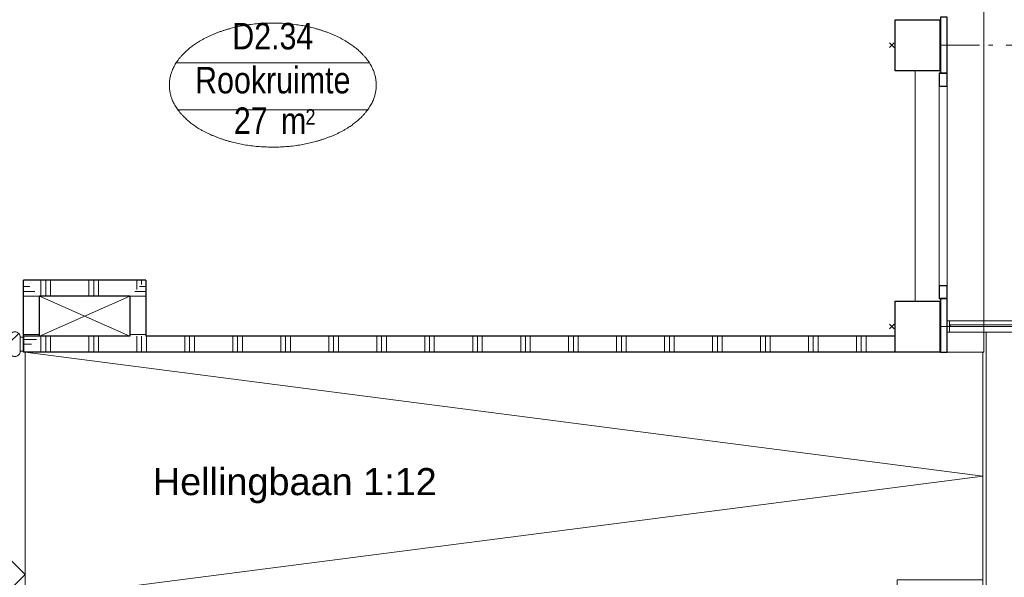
# Model space of a CAD drawing. Header units: millimetres. Extents: x -75976 to 232306, y 42824 to 140527.
# Tile 139 of 199: x 192958 to 199115, y 89171 to 92660. Entities that reach past the tile are written whole.
import ezdxf
from ezdxf.enums import TextEntityAlignment as Align

# ---------------------------------------------------------------- set-up
doc = ezdxf.new("R2010")
doc.units = ezdxf.units.MM
doc.header["$LTSCALE"] = 400
doc.header["$PDMODE"] = 3
doc.header["$PDSIZE"] = 15
doc.linetypes.add('STYLE_06', pattern=[1.041641, 0.625, -0.208282, 0.069427, -0.138931])
for name, color, linetype, lineweight in [('Buitenkozijnen', 140, 'Continuous', 15), ('kozijnen', 140, 'Continuous', 15), ('mat-baksteen', 5, 'Continuous', 25), ('mat-beton (ihwg)', 5, 'Continuous', 25), ('mat-glas-hor', 140, 'Continuous', 15), ('mat-naaldhout', 140, 'Continuous', 15), ('mat-scheidingswand-horizontaal', 5, 'Continuous', 25), ('mat-staal_zink', 140, 'Continuous', 15), ('None', 7, 'Continuous', 9), ('Ruimtenummers', 5, 'Continuous', 25), ('Tekst', 140, 'Continuous', 15)]:
    doc.layers.add(name, color=color, linetype=linetype, lineweight=lineweight)
doc.layers.add('inlay', color=6, linetype='Continuous')
doc.styles.add('Arial', font='arial.ttf', dxfattribs={"height": 176.388889})
doc.styles.add('Arial Narrow', font='ARIALN.TTF', dxfattribs={"height": 222.25})

# ---------------------------------------------------------------- blocks, each defined once
blk = doc.blocks.new('*X818')
at = {"layer": 'None', "lineweight": 9}
for p, q in [((23400, 4450), (23400, 4550)), ((23430, 4450), (23430, 4550)), ((23460, 4450), (23460, 4550)), ((23700, 4450), (23700, 4550)), ((23730, 4450), (23730, 4550)), ((23760, 4450), (23760, 4550)), ((24000, 4450), (24000, 4550)), ((24030, 4450), (24030, 4550)), ((24060, 4450), (24060, 4550)), ((24300, 4450), (24300, 4550)), ((24330, 4450), (24330, 4550)), ((24360, 4450), (24360, 4550)), ((24600, 4450), (24600, 4550)), ((24630, 4450), (24630, 4550)), ((24660, 4450), (24660, 4550)), ((24900, 4450), (24900, 4550)), ((24930, 4450), (24930, 4550)), ((24960, 4450), (24960, 4550)), ((25200, 4450), (25200, 4550)), ((25230, 4450), (25230, 4550)), ((25260, 4450), (25260, 4550)), ((25500, 4450), (25500, 4550)), ((25530, 4450), (25530, 4550)), ((25560, 4450), (25560, 4550)), ((25800, 4450), (25800, 4550)), ((25830, 4450), (25830, 4550)), ((25860, 4450), (25860, 4550)), ((26100, 4450), (26100, 4550)), ((26130, 4450), (26130, 4550)), ((26160, 4450), (26160, 4550)), ((26400, 4450), (26400, 4550)), ((26430, 4450), (26430, 4550)), ((26460, 4450), (26460, 4550)), ((26700, 4450), (26700, 4550)), ((26730, 4450), (26730, 4550)), ((26760, 4450), (26760, 4550)), ((27000, 4450), (27000, 4550)), ((27030, 4450), (27030, 4550)), ((27060, 4450), (27060, 4550)), ((27300, 4450), (27300, 4550)), ((27330, 4450), (27330, 4550)), ((27360, 4450), (27360, 4550)), ((27600, 4450), (27600, 4550)), ((27630, 4450), (27630, 4550)), ((27660, 4450), (27660, 4550)), ((27900, 4450), (27900, 4550)), ((27930, 4450), (27930, 4550)), ((27960, 4450), (27960, 4550)), ((28200, 4450), (28200, 4550)), ((28230, 4450), (28230, 4550)), ((28260, 4450), (28260, 4550)), ((28500, 4450), (28500, 4550)), ((28530, 4450), (28530, 4550)), ((28560, 4450), (28560, 4550))]:
    blk.add_line(p, q, dxfattribs=at)
blk = doc.blocks.new('Kolom 280x320')
at = {"layer": 'mat-beton (ihwg)', "lineweight": 25}
blk.add_lwpolyline([(-300, 160), (-20, 160), (-20, -160), (-300, -160)], close=True, dxfattribs=at)
at = {"layer": 'None', "color": 92, "linetype": 'Continuous', "lineweight": 5}
blk.add_point((0, 0), dxfattribs=at)
blk = doc.blocks.new('Ruimtenummer UV 50')
at = {"layer": 'Ruimtenummers', "color": 8, "lineweight": 5}
for p, q in [((602.2, 156.5), (-602.3, 156.5)), ((594.7, -137.5), (-594.8, -137.5))]:
    blk.add_line(p, q, dxfattribs=at)
blk.add_open_spline([(-323.4, 353.8), (-173.3, 405.8), (173.3, 405.8), (323.4, 353.8), (473.5, 301.8), (560.1, 211.8), (646.8, 121.7), (646.8, 17.7), (646.8, -86.3), (560.1, -176.3), (473.5, -266.4), (323.4, -318.4), (173.3, -370.4), (-173.3, -370.4), (-323.4, -318.4), (-473.5, -266.4), (-560.2, -176.3), (-646.8, -86.3), (-646.8, 17.7), (-646.8, 121.7), (-560.2, 211.8), (-473.5, 301.8), (-323.4, 353.8)], degree=2, knots=[0, 0, 0, 0.09962, 0.19924, 0.19924, 0.283607, 0.283607, 0.349619, 0.349619, 0.415638, 0.415638, 0.5, 0.5, 0.59962, 0.69924, 0.69924, 0.783607, 0.783607, 0.849619, 0.849619, 0.915638, 0.915638, 1, 1, 1], dxfattribs=at)
at = {"layer": 'Ruimtenummers', "attachment_point": 2, "style": 'Arial Narrow'}
for s, insert, char_height in [(' m', (103.6, -122.2), 165.95), (' 2', (220.1, -132.8), 96.8)]:
    blk.add_mtext(s, dxfattribs=dict(at, insert=insert, char_height=char_height))
at = {"layer": 'Ruimtenummers', "style": 'Arial Narrow'}
for tag, p in [('Nummer', (0, 406.9)), ('Naam', (0, 131.7)), ('Oppervlak', (-137.9, -122.2))]:
    blk.add_attdef(tag, text='', height=165.9, dxfattribs=at).set_placement(p, align=Align.TOP_CENTER)
blk = doc.blocks.new('Gevelpui best 1410 (2D)')
at = {"layer": 'Buitenkozijnen', "lineweight": 15}
for p, q in [((-260, 0), (-260, -1410)), ((-260, 0), (-210, 0)), ((-210, 0), (-210, -1410)), ((-260, -1410), (-210, -1410))]:
    blk.add_line(p, q, dxfattribs=at)
at = {"layer": 'Buitenkozijnen', "color": 92, "lineweight": 25}
for points in [[(-260, 0), (-210, 0), (-210, -80), (-260, -80)], [(-260, -1330), (-210, -1330), (-210, -1410), (-260, -1410)]]:
    blk.add_lwpolyline(points, close=True, dxfattribs=at)
at = {"layer": 'None', "color": 43, "linetype": 'Continuous', "lineweight": 9}
blk.add_line((-410, 15), (-410, -1425), dxfattribs=at)
blk = doc.blocks.new('*U1120')
at = {"layer": 'mat-glas-hor', "color": 140, "lineweight": 15}
blk.add_lwpolyline([(22373.3, 4506), (23078.4, 4506), (23078.4, 4494), (22373.3, 4494)], close=True, dxfattribs=at)
at = {"layer": 'mat-naaldhout', "color": 140, "linetype": 'Continuous', "lineweight": 15}
for points in [[(22368.1, 4491.5), (22393.1, 4491.5), (22393.1, 4466.5), (22259.1, 4466.5), (22259.1, 4533.5), (22368.1, 4533.5)], [(23090.1, 4491.5), (23065.1, 4491.5), (23065.1, 4466.5), (23199.1, 4466.5), (23199.1, 4533.5), (23090.1, 4533.5)]]:
    blk.add_lwpolyline(points, close=True, dxfattribs=at)
at = {"layer": 'None', "color": 43, "linetype": 'Continuous', "lineweight": 9}
blk.add_line((22259.1, 5460.1), (22259.1, 4520), dxfattribs=at)
at = {"layer": 'None', "color": 8, "lineweight": 5}
blk.add_lwpolyline([(23199.1, 4466.5), (23199.1, 4533.5), (22368.1, 4533.5), (22368.1, 4466.5)], close=True, dxfattribs=at)
at = {"layer": 'None', "color": 43, "linetype": 'Continuous', "lineweight": 9}
blk.add_arc((22259.1, 4520), 940.1, 0, 90, dxfattribs=at)
blk = doc.blocks.new('*X129')
at = {"layer": 'None', "lineweight": 5}
blk.add_line((-23.7, -23.7), (33.5, 33.5), dxfattribs=at)
blk = doc.blocks.new('houten stijl 67 x 114')
at = {"layer": 'mat-naaldhout', "color": 140, "linetype": 'Continuous', "lineweight": 15, "flags": 128}
blk.add_lwpolyline([(33.5, 0), (33.5, 0, -0.414214), (0, -33.5), (0, -33.5, -0.414214), (-33.5, 0), (-33.5, 88), (-33.5, 88, -0.414214), (0, 121.5), (0, 121.5, -0.414214), (33.5, 88)], format="xyb", close=True, dxfattribs=at)
at = {"layer": 'mat-naaldhout', "color": 140}
blk.add_blockref('*X129', (0, 0), dxfattribs=at)
blk = doc.blocks.new('*U1121')
at = {"layer": 'mat-glas-hor', "color": 8, "lineweight": 5}
blk.add_lwpolyline([(22187.1, 4474), (22187.1, 4544), (21178.1, 4544), (21178.1, 4474)], close=True, dxfattribs=at)
at = {"layer": 'mat-glas-hor', "color": 140, "lineweight": 15}
blk.add_lwpolyline([(22180.6, 4504), (22180.6, 4514), (21184.6, 4514), (21184.6, 4504)], close=True, dxfattribs=at)
at = {"layer": 'mat-naaldhout', "color": 140, "linetype": 'Continuous', "lineweight": 15, "flags": 128}
for points in [[(21178.1, 4519.3), (21178.1, 4544.3), (21179.1, 4544.3, -0.414214), (21181.1, 4542.3), (21181.1, 4525.8, 0.414214), (21184.6, 4522.3), (21201.1, 4522.3, -0.414214), (21203.1, 4520.3), (21203.1, 4519.3)], [(21178.1, 4498.7), (21178.1, 4473.7), (21179.1, 4473.7, 0.414214), (21181.1, 4475.7), (21181.1, 4492.2, -0.414214), (21184.6, 4495.7), (21201.1, 4495.7, 0.414214), (21203.1, 4497.7), (21203.1, 4498.7)], [(22187.1, 4519.3), (22187.1, 4544.3), (22186.1, 4544.3, 0.414214), (22184.1, 4542.3), (22184.1, 4525.8, -0.414214), (22180.6, 4522.3), (22164.1, 4522.3, 0.414214), (22162.1, 4520.3), (22162.1, 4519.3)], [(22187.1, 4498.7), (22187.1, 4473.7), (22186.1, 4473.7, -0.414214), (22184.1, 4475.7), (22184.1, 4492.2, 0.414214), (22180.6, 4495.7), (22164.1, 4495.7, -0.414214), (22162.1, 4497.7), (22162.1, 4498.7)]]:
    blk.add_lwpolyline(points, format="xyb", close=True, dxfattribs=at)
at = {"layer": 'None', "color": 7, "xscale": -1}
for p in [(21144.6, 4456), (22220.6, 4456)]:
    blk.add_blockref('houten stijl 67 x 114', p, dxfattribs=at)
blk = doc.blocks.new('*U1122')
at = {"layer": 'None', "color": 140, "linetype": 'Continuous', "lineweight": 15}
for points in [[(21091.1, 4544), (21111.1, 4544), (21111.1, 4456), (21091.1, 4456)], [(23271.1, 4544), (23291.1, 4544), (23291.1, 4456), (23271.1, 4456)]]:
    blk.add_lwpolyline(points, close=True, dxfattribs=at)
at = {"layer": 'None', "color": 7}
for name in ['*U1120', '*U1121']:
    blk.add_blockref(name, (0, 0), dxfattribs=at)
at = {"layer": 'None', "color": 7, "rotation": 180}
blk.add_blockref('houten stijl 67 x 114', (23237.6, 4544), dxfattribs=at)
blk = doc.blocks.new('*X1269')
at = {"layer": 'None', "lineweight": 9}
for p, q in [((23400, 4800), (23400, 4900)), ((23430, 4800), (23430, 4900)), ((23460, 4800), (23460, 4900)), ((23700, 4800), (23700, 4900)), ((23730, 4800), (23730, 4900)), ((23760, 4800), (23760, 4900)), ((24000, 4843), (24000, 4900)), ((24030, 4873), (24030, 4900))]:
    blk.add_line(p, q, dxfattribs=at)
blk = doc.blocks.new('*X1270')
at = {"layer": 'None', "lineweight": 9}
for p, q in [((23987, 4830), (24057, 4830)), ((24017, 4860), (24057, 4860)), ((23957, 4800), (24057, 4800)), ((23957, 4560), (24057, 4560))]:
    blk.add_line(p, q, dxfattribs=at)
blk = doc.blocks.new('*X1271')
at = {"layer": 'None', "lineweight": 9}
for p, q in [((23291.4, 4860), (23331.4, 4860)), ((23291.4, 4830), (23361.4, 4830)), ((23291.4, 4800), (23391.4, 4800)), ((23291.4, 4560), (23391.4, 4560)), ((23291.4, 4530), (23371.4, 4530)), ((23291.4, 4500), (23341.4, 4500))]:
    blk.add_line(p, q, dxfattribs=at)
blk = doc.blocks.new('*U1272')
at = {"layer": 'None', "lineweight": 9}
for p, q in [((23391.4, 4800), (23957, 4550)), ((23957, 4800), (23391.4, 4550))]:
    blk.add_line(p, q, dxfattribs=at)
blk = doc.blocks.new('*U1438')
at = {"layer": 'mat-glas-hor', "color": 140, "lineweight": 15}
blk.add_lwpolyline([(29086.1, 4620), (29555.8, 4620), (29555.8, 4610), (29086.1, 4610)], close=True, dxfattribs=at)
at = {"layer": 'mat-staal_zink', "color": 8, "lineweight": 5}
blk.add_lwpolyline([(29081.1, 4575), (29066.1, 4575), (29066.1, 4645), (29081.1, 4645)], close=True, dxfattribs=at)
at = {"layer": 'None', "color": 8, "linetype": 'Continuous', "lineweight": 5}
for p, q in [((34041.1, 4645), (29081.1, 4645)), ((29081.1, 4575), (34111.1, 4575))]:
    blk.add_line(p, q, dxfattribs=at)

msp = doc.modelspace()

# ---------------------------------------------------------------- linework, layer by layer
at = {"layer": 'inlay'}
for p, q in [((191507.08952, 90674.0182), (192991.85564, 89189.25208)), ((190213.02017, 86410.0182), (192991.85564, 89188.85367))]:
    msp.add_line(p, q, dxfattribs=at)
at = {"layer": 'kozijnen', "color": 43, "lineweight": 9, "flags": 128}
msp.add_lwpolyline([(198756.85564, 90580.0182), (198986.815, 90580.0182), (198986.815, 94810.0182), (198716.815, 94810.0182)], dxfattribs=at)
at = {"layer": 'kozijnen', "color": 92, "lineweight": 25}
for points in [[(198716.815, 92325.0182), (198756.85564, 92325.0182), (198756.85564, 92675.0182), (198716.815, 92675.0182)], [(198716.815, 90580.0182), (198756.85564, 90580.0182), (198756.85564, 90915.0182), (198716.815, 90915.0182)]]:
    msp.add_lwpolyline(points, close=True, dxfattribs=at)
at = {"layer": 'mat-scheidingswand-horizontaal', "lineweight": 25}
for p, q in [((193747.83342, 91030.0182), (192982.16875, 91030.0182)), ((192982.16875, 90580.0182), (192982.16875, 91030.0182)), ((193747.83342, 91030.0182), (193747.83342, 90680.0182)), ((193647.83342, 90930.0182), (193082.16875, 90930.0182)), ((193082.16875, 90680.0182), (193082.16875, 90930.0182)), ((193647.83342, 90930.0182), (193647.83342, 90680.0182)), ((192982.16875, 90680.0182), (192982.16875, 90580.0182)), ((193647.83342, 90680.0182), (192982.16875, 90680.0182)), ((198431.85564, 90680.0182), (193747.83342, 90680.0182)), ((198431.85564, 90580.0182), (192982.16875, 90580.0182))]:
    msp.add_line(p, q, dxfattribs=at)
at = {"layer": 'None', "color": 7, "linetype": 'STYLE_06', "lineweight": 9}
for p, q in [((200210.37574, 92500.0182), (198710.37574, 92500.0182)), ((200210.37574, 90740.0182), (198710.37574, 90740.0182))]:
    msp.add_line(p, q, dxfattribs=at)
at = {"layer": 'None', "color": 8, "linetype": 'Continuous', "lineweight": 5}
msp.add_lwpolyline([(199001.85564, 90705.01843), (198986.815, 90705.01843), (198986.815, 90580.0182), (198981.85564, 90580.0182), (198981.85564, 89008.01784), (199001.85564, 89008.01784)], close=True, dxfattribs=at)
at = {"layer": 'None', "color": 43, "linetype": 'Continuous', "lineweight": 9}
msp.add_lwpolyline([(192991.85564, 90580.0182), (192991.85564, 89030.0182), (198445.54963, 89030.0182), (198445.54963, 89155.0182), (198981.85564, 89155.0182), (198981.85564, 90580.0182)], close=True, dxfattribs=at)
msp.add_lwpolyline([(192991.85564, 90580.0182), (198981.85564, 89805.0182), (192991.85564, 89030.0182)], dxfattribs=at)

# ---------------------------------------------------------------- block references
at = {"layer": 'kozijnen', "color": 7, "xscale": -1, "rotation": 180}
msp.add_blockref('Gevelpui best 1410 (2D)', (198966.815, 90915.0182), dxfattribs=at)
msp.add_blockref('Gevelpui best 1410 (2D)', (198966.815, 90915.0182), dxfattribs=at)
at = {"layer": 'mat-baksteen', "color": 7, "rotation": 180}
for p in [(198411.85564, 92500.0182), (198411.85564, 90740.0182)]:
    msp.add_blockref('Kolom 280x320', p, dxfattribs=at)
at = {"layer": 'mat-scheidingswand-horizontaal'}
for name in ['*X1269', '*X1271', '*X1270', '*X818']:
    msp.add_blockref(name, (169690.79627, 86130.0182), dxfattribs=at)
at = {"layer": 'None', "color": 7}
for name in ['*U1438', '*U1122', '*U1272']:
    msp.add_blockref(name, (169690.79627, 86130.0182), dxfattribs=at)
at = {"layer": 'Ruimtenummers'}
msp.add_blockref('Ruimtenummer UV 50', (194540.79627, 92233.20655), dxfattribs=at).add_auto_attribs({'Nummer': 'D2.34', 'Naam': 'Rookruimte', 'Oppervlak': '27'})

# ---------------------------------------------------------------- texts
at = {"layer": 'Tekst', "color": 7, "insert": (193790.70564, 89854.67491), "char_height": 169.3333333, "attachment_point": 1, "style": 'Arial'}
msp.add_mtext('Hellingbaan 1:12', dxfattribs=at)

doc.saveas('drawing.dxf')
